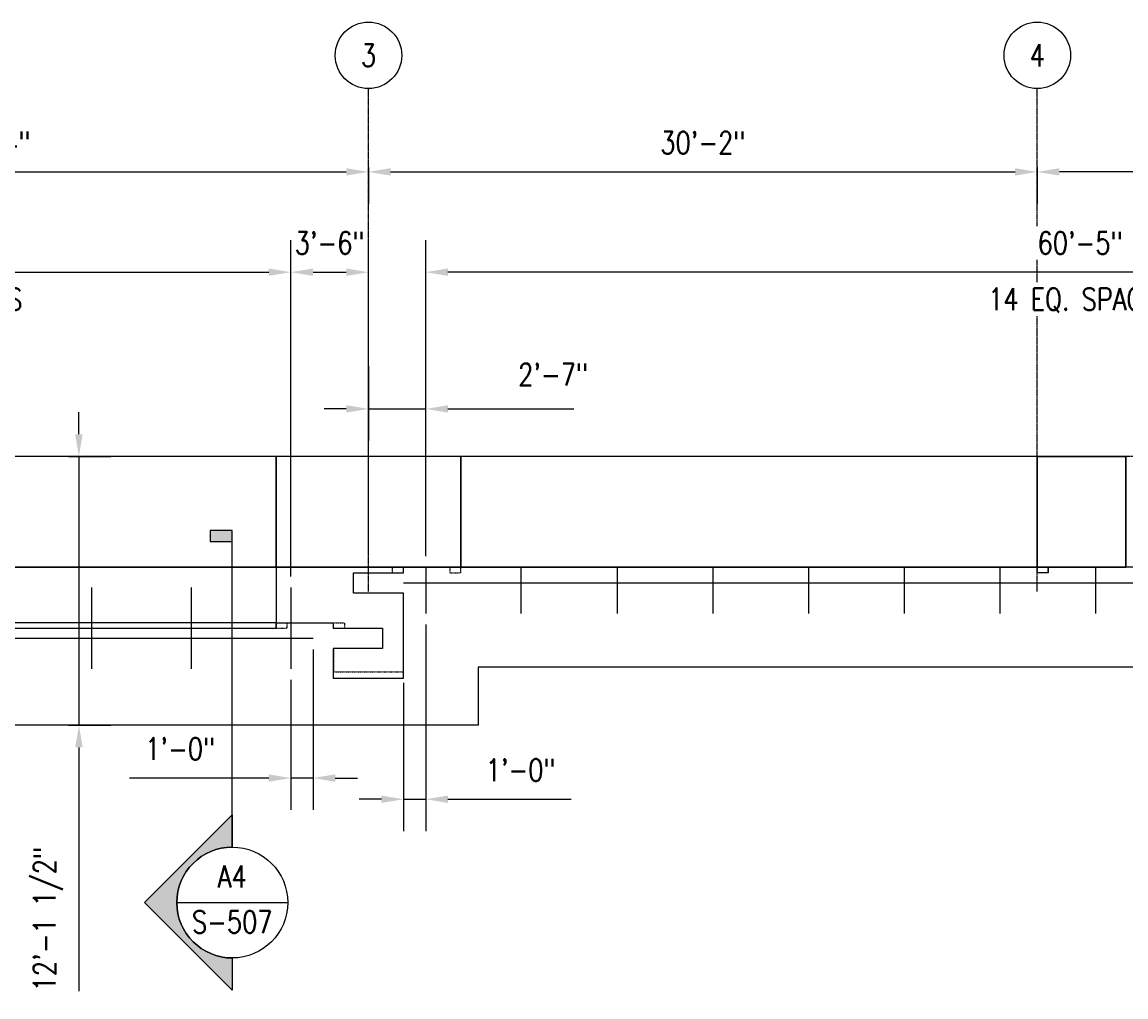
# Model space of a CAD drawing. Header units: inches. Extents: x -16710 to 18720, y -1252 to 1160.
# Tile 6 of 35: x 19 to 616, y -754 to -226. Entities that reach past the tile are written whole.
import ezdxf
from ezdxf import colors
from ezdxf.entities.mleader import LeaderData, LeaderLine
from ezdxf.enums import TextEntityAlignment as Align
from ezdxf.math import Vec2, Vec3

# ---------------------------------------------------------------- set-up
doc = ezdxf.new("R2010")
doc.units = ezdxf.units.IN
doc.header["$MEASUREMENT"] = 0
doc.header["$PDMODE"] = 2
doc.header["$PDSIZE"] = 2
doc.linetypes.add('CENTER2', pattern=[1.125, 0.75, -0.125, 0.125, -0.125])
doc.linetypes.add('Dash', pattern=[0.25, 0.125, -0.125])
doc.layers.get('0').update_dxf_attribs({"color": 243})
doc.layers.get('Defpoints').update_dxf_attribs({"color": 243})
for name, color, linetype in [('A-ROOF', 13, 'Continuous'), ('G-ANNO-SYMB', 2, 'Continuous'), ('S-ANNO-DIMS', 1, 'Continuous'), ('S-ANNO-NOTE', 2, 'Continuous'), ('S-ANNO-SYMB', 2, 'Continuous'), ('S-ANNO-TEXT', 2, 'Continuous'), ('S-BEAM', 3, 'Continuous'), ('S-COLS', 3, 'Continuous'), ('S-COLS-HDLN', 1, 'Dash'), ('S-GRID', 1, 'CENTER2'), ('S-GRID-IDEN', 1, 'Continuous')]:
    doc.layers.add(name, color=color, linetype=linetype)
doc.layers.get('0').off()
doc.styles.add('Annotative', font='romans.shx', dxfattribs={"width": 0.8, "height": 0.125})
doc.styles.add('Arial', font='romans.shx', dxfattribs={"width": 0.8})
doc.styles.add('ROMANS', font='romans.shx', dxfattribs={"width": 0.8})
doc.dimstyles.new('Annotative', dxfattribs={"dimscale": 0, "dimtxt": 0.125, "dimasz": 0.125, "dimexe": 0.18, "dimexo": 0.0625, "dimgap": 0.09, "dimtad": 1, "dimdec": 3, "dimzin": 3, "dimdsep": 46, "dimlunit": 4, "dimtxsty": 'Annotative', "dimcen": 0.09, "dimclrt": 2, "dimazin": 2, "dimtfac": 1, "dimtdec": 3, "dimtmove": 0, "dimatfit": 0, "dimfxl": 1, "dimtfill": 1, "dimfrac": 2, "dimtolj": 1, "dimtzin": 0, "dimarcsym": 0})

# ---------------------------------------------------------------- blocks, each defined once
blk = doc.blocks.new('Grid - Circle 3_8_-570341-00_SP_Foundation Plan-DOOR RAILING SUPPORT')
at = {"layer": 'S-GRID-IDEN'}
blk.add_circle((0, 0), 0.1875, dxfattribs=at)
blk = doc.blocks.new('*D17')
at = {"layer": 'Defpoints', "color": 0, "transparency": 16777216}
for p in [(-205.98, -298.67), (206.02, -298.67), (206.02, -307.15)]:
    blk.add_point(p, dxfattribs=at)
at = {"layer": 'S-ANNO-DIMS', "color": 0, "lineweight": -2, "transparency": 16777216}
for p, q in [((-205.98, -304.67), (-205.98, -324.43)), ((206.02, -304.67), (206.02, -324.43)), ((-193.98, -307.15), (194.02, -307.15))]:
    blk.add_line(p, q, dxfattribs=at)
at = {"layer": 'S-ANNO-DIMS', "color": 0, "transparency": 16777216}
for points in [[(-193.98, -305.15), (-193.98, -309.15), (-205.98, -307.15)], [(194.02, -305.15), (194.02, -309.15), (206.02, -307.15)]]:
    blk.add_solid(points, dxfattribs=at)
at = {"layer": 'S-ANNO-DIMS', "color": 2, "lineweight": -3, "transparency": 16777216, "insert": (0.02, -291.37), "char_height": 12, "width": 5.0137, "attachment_point": 5, "style": 'Annotative', "bg_fill": 3, "box_fill_scale": 1.25, "bg_fill_color": 256, "bg_fill_true_color": 13158600, "bg_fill_transparency": 0}
blk.add_mtext('\\A1;34\'-4"', dxfattribs=at)
blk = doc.blocks.new('*D18')
at = {"layer": 'Defpoints', "color": 0, "transparency": 16777216}
for p in [(206.02, -298.67), (568.02, -298.67), (568.02, -307.15)]:
    blk.add_point(p, dxfattribs=at)
at = {"layer": 'S-ANNO-DIMS', "color": 0, "lineweight": -2, "transparency": 16777216}
for p, q in [((206.02, -304.67), (206.02, -324.43)), ((568.02, -304.67), (568.02, -324.43)), ((218.02, -307.15), (556.02, -307.15))]:
    blk.add_line(p, q, dxfattribs=at)
at = {"layer": 'S-ANNO-DIMS', "color": 0, "transparency": 16777216}
for points in [[(218.02, -305.15), (218.02, -309.15), (206.02, -307.15)], [(556.02, -305.15), (556.02, -309.15), (568.02, -307.15)]]:
    blk.add_solid(points, dxfattribs=at)
at = {"layer": 'S-ANNO-DIMS', "color": 2, "lineweight": -3, "transparency": 16777216, "insert": (387.02, -291.37), "char_height": 12, "width": 5.0137, "attachment_point": 5, "style": 'Annotative', "bg_fill": 3, "box_fill_scale": 1.25, "bg_fill_color": 256, "bg_fill_true_color": 13158600, "bg_fill_transparency": 0}
blk.add_mtext('\\A1;30\'-2"', dxfattribs=at)
blk = doc.blocks.new('*D20')
at = {"layer": 'Defpoints', "color": 0, "transparency": 16777216}
for p in [(37.6, -461.17), (37.6, -606.67), (49.28, -606.67)]:
    blk.add_point(p, dxfattribs=at)
at = {"layer": 'S-ANNO-DIMS', "color": 0, "lineweight": -2, "transparency": 16777216}
for p, q in [((49.28, -449.17), (49.28, -437.17)), ((43.6, -461.17), (66.56, -461.17)), ((49.28, -461.17), (49.28, -606.67)), ((43.6, -606.67), (66.56, -606.67)), ((49.28, -618.67), (49.28, -750.52))]:
    blk.add_line(p, q, dxfattribs=at)
at = {"layer": 'S-ANNO-DIMS', "color": 0, "transparency": 16777216}
for points in [[(47.28, -449.17), (51.28, -449.17), (49.28, -461.17)], [(47.28, -618.67), (51.28, -618.67), (49.28, -606.67)]]:
    blk.add_solid(points, dxfattribs=at)
at = {"layer": 'S-ANNO-DIMS', "color": 2, "lineweight": -3, "transparency": 16777216, "insert": (24.64, -750.69), "char_height": 12, "width": 102.188, "attachment_point": 1, "rotation": 90, "line_spacing_factor": 0.983083, "style": 'Annotative', "bg_fill": 3, "box_fill_scale": 1.25, "bg_fill_color": 256, "bg_fill_true_color": 13158600, "bg_fill_transparency": 0}
blk.add_mtext('\\A1;12\'-1 1/2"', dxfattribs=at)
blk = doc.blocks.new('*D59')
at = {"layer": 'Defpoints', "color": 0, "transparency": 16777216}
for p in [(164.01, -361.43), (-267.99, -521.17), (164.01, -532.17)]:
    blk.add_point(p, dxfattribs=at)
at = {"layer": 'S-ANNO-DIMS', "color": 0, "lineweight": -2, "transparency": 16777216}
for p, q in [((-267.99, -515.17), (-267.99, -344.15)), ((164.01, -526.17), (164.01, -344.15)), ((-255.99, -361.43), (152.01, -361.43))]:
    blk.add_line(p, q, dxfattribs=at)
at = {"layer": 'S-ANNO-DIMS', "color": 0, "transparency": 16777216}
for points in [[(-255.99, -359.43), (-255.99, -363.43), (-267.99, -361.43)], [(152.01, -359.43), (152.01, -363.43), (164.01, -361.43)]]:
    blk.add_solid(points, dxfattribs=at)
at = {"layer": 'S-ANNO-DIMS', "color": 2, "transparency": 16777216, "char_height": 12, "attachment_point": 5, "style": 'Annotative'}
for s, insert in [('\\A1;36\'-0"', (-26.98, -345.64)), ('\\A1;8 EQ. SPACES', (-26.98, -376.64))]:
    blk.add_mtext(s, dxfattribs=dict(at, insert=insert))
blk = doc.blocks.new('*D63')
at = {"layer": 'Defpoints', "color": 0, "transparency": 16777216}
for p in [(237.02, -361.43), (237.02, -521.17), (962.02, -521.17)]:
    blk.add_point(p, dxfattribs=at)
at = {"layer": 'S-ANNO-DIMS', "color": 0, "lineweight": -2, "transparency": 16777216}
for p, q in [((237.02, -515.17), (237.02, -344.15)), ((962.02, -515.17), (962.02, -344.15)), ((950.02, -361.43), (249.02, -361.43))]:
    blk.add_line(p, q, dxfattribs=at)
at = {"layer": 'S-ANNO-DIMS', "color": 0, "transparency": 16777216}
for points in [[(249.02, -359.43), (249.02, -363.43), (237.02, -361.43)], [(950.02, -359.43), (950.02, -363.43), (962.02, -361.43)]]:
    blk.add_solid(points, dxfattribs=at)
at = {"layer": 'S-ANNO-DIMS', "color": 2, "transparency": 16777216, "insert": (591.22, -345.64), "char_height": 12, "attachment_point": 5, "style": 'Annotative', "bg_fill": 3, "box_fill_scale": 1.25, "bg_fill_color": 256, "bg_fill_true_color": 13158600, "bg_fill_transparency": 0}
blk.add_mtext('\\A1;60\'-5"', dxfattribs=at)
at = {"layer": 'S-ANNO-DIMS', "color": 2, "transparency": 16777216, "insert": (591.22, -376.64), "char_height": 12, "attachment_point": 5, "style": 'Annotative', "bg_fill": 3, "box_fill_scale": 1.25, "bg_fill_color": 256, "bg_fill_true_color": 13158600, "bg_fill_transparency": 0}
blk.add_mtext('\\A1;14 EQ. SPACES', dxfattribs=at)
blk = doc.blocks.new('*D64')
at = {"layer": 'Defpoints', "color": 0, "transparency": 16777216}
for p in [(206.02, -406.28), (206.02, -435.44), (237.02, -521.17)]:
    blk.add_point(p, dxfattribs=at)
at = {"layer": 'S-ANNO-DIMS', "color": 0, "lineweight": -2, "transparency": 16777216}
for p, q in [((206.02, -412.28), (206.02, -452.72)), ((237.02, -515.17), (237.02, -418.16)), ((194.02, -435.44), (182.02, -435.44)), ((206.02, -435.44), (237.02, -435.44)), ((249.02, -435.44), (317.16, -435.44))]:
    blk.add_line(p, q, dxfattribs=at)
at = {"layer": 'S-ANNO-DIMS', "color": 0, "transparency": 16777216}
for points in [[(194.02, -433.44), (194.02, -437.44), (206.02, -435.44)], [(249.02, -433.44), (249.02, -437.44), (237.02, -435.44)]]:
    blk.add_solid(points, dxfattribs=at)
at = {"layer": 'S-ANNO-DIMS', "color": 2, "lineweight": -3, "transparency": 16777216, "insert": (287.03, -410.8), "char_height": 12, "width": 4.1093, "attachment_point": 1, "line_spacing_factor": 0.983083, "style": 'Annotative', "bg_fill": 3, "box_fill_scale": 1.25, "bg_fill_color": 256, "bg_fill_true_color": 13158600, "bg_fill_transparency": 0}
blk.add_mtext('\\A1;2\'-7"', dxfattribs=at)
blk = doc.blocks.new('*U256')
at = {"lineweight": -3}
blk.add_hatch(color=256, dxfattribs=at).paths.add_polyline_path([(0, 1.528), (0, 1.5905), (-0.125, 1.5905), (-0.125, 1.528)])
h = blk.add_hatch(color=256, dxfattribs=at)
edge = h.paths.add_edge_path()
edge.add_line((0, -0.8194), (0, -1.0016))
edge.add_line((0, -1.0016), (-0.4947, -0.5069))
edge.add_line((-0.4947, -0.5069), (0, -0.0121))
edge.add_line((0, -0.0121), (0, -0.1944))
edge.add_arc((0, -0.5069), 0.3125, 90, 270)
at = {"linetype": 'Continuous', "lineweight": -3}
blk.add_line((0, -0.1944), (0, 1.5905), dxfattribs=at)
at = {"lineweight": -3}
for p, q in [((0, -0.0121), (-0.4947, -0.5069)), ((-0.4947, -0.5069), (0, -1.0016)), ((-0.3125, -0.5069), (0.3125, -0.5069))]:
    blk.add_line(p, q, dxfattribs=at)
at = {"lineweight": -3, "flags": 128}
blk.add_lwpolyline([(0, 1.528), (0, 1.5905), (-0.125, 1.5905), (-0.125, 1.528), (0, 1.528)], close=True, dxfattribs=at)
blk.add_lwpolyline([(0, -0.8194), (0, -1.0016), (-0.4947, -0.5069), (0, -0.0121), (0, -0.1944, 1), (0, -0.8194)], format="xyb", close=True, dxfattribs=at)
blk.add_lwpolyline([(-0.0156, -0.8194), (-0.0156, -0.8194)], dxfattribs=at)
blk.add_lwpolyline([(-0.0156, -0.8194), (-0.0156, -0.8194)], dxfattribs=at)
at = {"lineweight": -3}
blk.add_circle((0, -0.5069), 0.3125, dxfattribs=at)
at = {"linetype": 'Continuous', "lineweight": -3, "style": 'Arial'}
blk.add_attdef('X#', text='', height=0.0938, dxfattribs=at).set_placement((0, -0.46), align=Align.BOTTOM_CENTER)
blk.add_attdef('X-###', text='', height=0.0938, dxfattribs=at).set_placement((0, -0.5538), align=Align.TOP_CENTER)
blk = doc.blocks.new('*D253')
at = {"layer": 'Defpoints', "color": 0, "transparency": 16777216}
for p in [(237.02, -546.17), (225.02, -577.67), (225.02, -646.7)]:
    blk.add_point(p, dxfattribs=at)
at = {"layer": 'S-ANNO-DIMS', "color": 0, "lineweight": -2, "transparency": 16777216}
for p, q in [((237.02, -552.17), (237.02, -663.98)), ((225.02, -583.67), (225.02, -663.98)), ((213.02, -646.7), (201.02, -646.7)), ((225.02, -646.7), (237.02, -646.7)), ((249.02, -646.7), (315.79, -646.7))]:
    blk.add_line(p, q, dxfattribs=at)
at = {"layer": 'S-ANNO-DIMS', "color": 0, "transparency": 16777216}
for points in [[(213.02, -644.7), (213.02, -648.7), (225.02, -646.7)], [(249.02, -644.7), (249.02, -648.7), (237.02, -646.7)]]:
    blk.add_solid(points, dxfattribs=at)
at = {"layer": 'S-ANNO-DIMS', "color": 2, "lineweight": -3, "transparency": 16777216, "insert": (288.4, -630.91), "char_height": 12, "attachment_point": 5, "style": 'Annotative'}
blk.add_mtext('\\A1;1\'-0"', dxfattribs=at)
blk = doc.blocks.new('*D254')
at = {"layer": 'Defpoints', "color": 0, "transparency": 16777216}
for p in [(568.02, -298.67), (568.02, -307.15), (962.02, -361.43)]:
    blk.add_point(p, dxfattribs=at)
at = {"layer": 'S-ANNO-DIMS', "color": 0, "lineweight": -2, "transparency": 16777216}
for p, q in [((962.02, -355.43), (962.02, -289.87)), ((568.02, -304.67), (568.02, -324.43)), ((950.02, -307.15), (580.02, -307.15))]:
    blk.add_line(p, q, dxfattribs=at)
at = {"layer": 'S-ANNO-DIMS', "color": 0, "transparency": 16777216}
for points in [[(580.02, -305.15), (580.02, -309.15), (568.02, -307.15)], [(950.02, -305.15), (950.02, -309.15), (962.02, -307.15)]]:
    blk.add_solid(points, dxfattribs=at)
at = {"layer": 'S-ANNO-DIMS', "color": 2, "lineweight": -3, "transparency": 16777216, "insert": (763.02, -291.37), "char_height": 12, "width": 5.0137, "attachment_point": 5, "style": 'Annotative', "bg_fill": 3, "box_fill_scale": 1.25, "bg_fill_color": 256, "bg_fill_true_color": 13158600, "bg_fill_transparency": 0}
blk.add_mtext('\\A1;32\'-10"', dxfattribs=at)
blk = doc.blocks.new('*D255')
at = {"layer": 'Defpoints', "color": 0, "transparency": 16777216}
for p in [(176.01, -559.65), (164.01, -576.15), (176.01, -635.24)]:
    blk.add_point(p, dxfattribs=at)
at = {"layer": 'S-ANNO-DIMS', "color": 0, "lineweight": -2, "transparency": 16777216}
for p, q in [((176.01, -565.65), (176.01, -652.52)), ((164.01, -582.15), (164.01, -652.52)), ((152.01, -635.24), (76.71, -635.24)), ((176.01, -635.24), (164.01, -635.24)), ((188.01, -635.24), (200.01, -635.24))]:
    blk.add_line(p, q, dxfattribs=at)
at = {"layer": 'S-ANNO-DIMS', "color": 0, "transparency": 16777216}
for points in [[(152.01, -633.24), (152.01, -637.24), (164.01, -635.24)], [(188.01, -633.24), (188.01, -637.24), (176.01, -635.24)]]:
    blk.add_solid(points, dxfattribs=at)
at = {"layer": 'S-ANNO-DIMS', "color": 2, "lineweight": -3, "transparency": 16777216, "insert": (104.09, -619.45), "char_height": 12, "attachment_point": 5, "style": 'Annotative'}
blk.add_mtext('\\A1;1\'-0"', dxfattribs=at)
blk = doc.blocks.new('*D257')
at = {"layer": 'Defpoints', "color": 0, "transparency": 16777216}
for p in [(206.01, -361.43), (164.01, -521.17), (206.01, -521.17)]:
    blk.add_point(p, dxfattribs=at)
at = {"layer": 'S-ANNO-DIMS', "color": 0, "lineweight": -2, "transparency": 16777216}
for p, q in [((164.01, -515.17), (164.01, -344.15)), ((206.01, -515.17), (206.01, -344.15)), ((176.01, -361.43), (194.01, -361.43))]:
    blk.add_line(p, q, dxfattribs=at)
at = {"layer": 'S-ANNO-DIMS', "color": 0, "transparency": 16777216}
for points in [[(176.01, -359.43), (176.01, -363.43), (164.01, -361.43)], [(194.01, -359.43), (194.01, -363.43), (206.01, -361.43)]]:
    blk.add_solid(points, dxfattribs=at)
at = {"layer": 'S-ANNO-DIMS', "color": 2, "lineweight": -3, "transparency": 16777216, "insert": (185.01, -345.64), "char_height": 12, "width": 4.1093, "attachment_point": 5, "style": 'Annotative'}
blk.add_mtext('\\A1;3\'-6"', dxfattribs=at)

msp = doc.modelspace()

# ---------------------------------------------------------------- linework, layer by layer
at = {"layer": 'S-BEAM', "lineweight": -3}
for p, q in [((974.021, -529.6663), (225.0157, -529.6663)), ((56.0103, -532.1731), (56.0103, -576.1461)), ((110.0103, -532.1731), (110.0103, -576.1461)), ((164.0103, -532.1731), (164.0103, -576.1461))]:
    msp.add_line(p, q, dxfattribs=at)
for points in [[(156.0157, -521.1697), (156.0157, -461.1697), (-155.9843, -461.1731), (-155.9843, -521.1731)], [(567.9843, -521.1731), (567.9843, -461.1731), (256.0157, -461.1697), (256.0157, -521.1697)]]:
    msp.add_lwpolyline(points, close=True, dxfattribs=at)
msp.add_lwpolyline([(-155.9843, -551.1731), (-155.9843, -554.1731), (156.0157, -554.1663), (156.0157, -551.1663), (-155.9843, -551.1663)], dxfattribs=at)
at = {"layer": 'S-COLS'}
for points in [[(156.0157, -521.1663), (256.0157, -521.1663), (256.0157, -461.1731), (156.0157, -461.1731)], [(567.9843, -521.1731), (615.9843, -521.1731), (615.9843, -461.1731), (567.9843, -461.1731)]]:
    msp.add_lwpolyline(points, close=True, dxfattribs=at)
at = {"layer": 'S-COLS-HDLN', "lineweight": -3}
for p, q in [((156.0157, -521.1731), (156.0157, -554.1663)), ((197.8907, -535.1663), (197.8907, -524.1663)), ((197.8907, -524.1663), (219.0152, -524.1663)), ((219.0152, -524.1663), (219.0157, -521.1663)), ((250.0157, -521.1663), (250.0157, -524.1663)), ((250.0157, -524.1663), (256.0157, -524.1663)), ((256.0157, -524.1663), (256.0157, -521.1731)), ((567.9843, -521.1731), (567.9843, -524.1731)), ((573.9843, -524.1731), (573.9843, -521.1731)), ((225.0157, -535.1663), (197.8907, -535.1663)), ((225.0157, -577.6731), (225.0157, -535.1663)), ((156.0157, -554.1663), (162.0157, -554.1663)), ((162.0157, -554.1663), (162.0157, -551.1663)), ((162.0157, -551.1663), (193.0157, -551.1663)), ((193.0157, -551.1663), (193.0157, -554.1731)), ((193.0157, -554.1731), (213.5726, -554.1731)), ((213.5726, -554.1731), (213.5726, -565.1964)), ((213.5726, -565.1964), (187.0157, -565.1663)), ((187.0157, -565.1663), (187.0157, -577.6731)), ((187.0157, -577.6731), (225.0157, -577.6731))]:
    msp.add_line(p, q, dxfattribs=at)
at = {"layer": 'S-GRID', "lineweight": -3}
for p, q in [((206.0157, -534.2606), (206.0157, -262.0656)), ((568.0157, -534.2606), (568.0157, -262.0656))]:
    msp.add_line(p, q, dxfattribs=at)

# ---------------------------------------------------------------- block references
at = {"layer": 'G-ANNO-SYMB', "lineweight": -3}
ref = msp.add_blockref('*U256', (132.2847, -653.9467), dxfattribs=dict(at, xscale=96, yscale=96, zscale=96))
ref.add_attrib('X-###', 'S-507', dxfattribs={"layer": 'S-ANNO-SYMB', "color": 1, "linetype": 'Continuous', "lineweight": -2, "height": 12, "style": 'ROMANS', "width": 0.8}).set_placement((132.2847, -707.1077), align=Align.TOP_CENTER)
ref.add_attrib('X#', 'A4', dxfattribs={"layer": 'S-ANNO-TEXT', "color": 1, "linetype": 'Continuous', "lineweight": -2, "height": 12, "style": 'ROMANS', "width": 0.8}).set_placement((132.2847, -698.1077), align=Align.BOTTOM_CENTER)
at = {"layer": 'S-GRID-IDEN', "lineweight": -3, "xscale": 95.99999999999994, "yscale": 95.99999999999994, "zscale": 95.99999999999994}
for p in [(206.0157, -244.0656), (568.0157, -244.0656)]:
    msp.add_blockref('Grid - Circle 3_8_-570341-00_SP_Foundation Plan-DOOR RAILING SUPPORT', p, dxfattribs=at)

# ---------------------------------------------------------------- texts
at = {"layer": 'S-ANNO-NOTE', "lineweight": -3, "char_height": 12, "width": 12, "attachment_point": 5, "style": 'Annotative'}
for s, insert in [('3', (206.0157, -244.0656)), ('4', (568.0157, -244.0656))]:
    msp.add_mtext(s, dxfattribs=dict(at, insert=insert))

# ---------------------------------------------------------------- dimensions: what is measured, and where the dimension line sits
at = {"layer": 'S-ANNO-DIMS', "lineweight": -3}
dim = msp.add_linear_dim(base=(225.0157, -646.6956), p1=(237.021, -546.1663), p2=(225.0157, -577.6731), dimstyle='Annotative', override={"dimpost": '\\X', "dimtfill": 0}, dxfattribs=at)
dim.commit()
dim.dimension.update_dxf_attribs({"geometry": '*D253', "text_midpoint": (288.4038, -646.6956), "dimtype": 160})
dim = msp.add_linear_dim(base=(176.0103, -635.2358), p1=(164.0103, -576.1461), p2=(176.0103, -559.6461), angle=180, dimstyle='Annotative', override={"dimpost": '\\X', "dimtfill": 0}, dxfattribs=at)
dim.commit()
dim.dimension.update_dxf_attribs({"geometry": '*D255', "text_midpoint": (104.0948, -635.2358), "dimtype": 160})

# ---------------------------------------------------------------- next in the draw order: dimensions: what is measured, and where the dimension line sits
dim = msp.add_linear_dim(base=(206.0157, -307.1537), p1=(-205.9843, -298.6684), p2=(206.0157, -298.6684), dimstyle='Annotative', override={"dimpost": '\\X'}, dxfattribs=at)
dim.commit()
dim.dimension.update_dxf_attribs({"geometry": '*D17', "text_midpoint": (0.0157, -307.1537), "dimtype": 160})
dim = msp.add_linear_dim(base=(49.279, -606.6731), p1=(37.5979, -461.1731), p2=(37.5979, -606.6731), angle=90, dimstyle='Annotative', override={"dimpost": '\\X'}, dxfattribs=at)
dim.commit()
dim.dimension.update_dxf_attribs({"geometry": '*D20', "text_midpoint": (49.279, -699.5988), "dimtype": 160})

# ---------------------------------------------------------------- next in the draw order: linework, layer by layer
at = {"layer": 'A-ROOF'}
msp.add_lwpolyline([(989.021, -575.1731), (265.347, -575.1731), (265.347, -606.6731), (-635.9797, -606.6731)], dxfattribs=at)
at = {"layer": 'S-BEAM', "lineweight": -3}
msp.add_line((176.0103, -559.6461), (-591.9897, -559.6461), dxfattribs=at)
at = {"layer": 'S-GRID', "lineweight": -3}
msp.add_line((1134.4702, -461.1731), (-1134.4389, -461.1731), dxfattribs=at)

# ---------------------------------------------------------------- next in the draw order: dimensions: what is measured, and where the dimension line sits
at = {"layer": 'S-ANNO-DIMS', "lineweight": -3}
dim = msp.add_linear_dim(base=(568.0157, -307.1537), p1=(206.0157, -298.6684), p2=(568.0157, -298.6684), dimstyle='Annotative', override={"dimpost": '\\X'}, dxfattribs=at)
dim.commit()
dim.dimension.update_dxf_attribs({"geometry": '*D18', "text_midpoint": (387.0157, -307.1537), "dimtype": 160})
at = {"layer": 'S-ANNO-DIMS'}
dim = msp.add_linear_dim(base=(164.0103, -361.4257), p1=(-267.9897, -521.1731), p2=(164.0103, -532.1731), text='<>\\X8 EQ. SPACES', dimstyle='Annotative', override={"dimpost": '\\X', "dimtfill": 0}, dxfattribs=at)
dim.commit()
dim.dimension.update_dxf_attribs({"geometry": '*D59', "text_midpoint": (-26.9843, -361.4257), "dimtype": 160})

# ---------------------------------------------------------------- next in the draw order: leaders
at = {"layer": 'S-ANNO-NOTE', "lineweight": -3}
ml = msp.add_multileader_mtext('Standard', dxfattribs=at)
ml.set_content('DOOR ROLLER GUIDE', color=256, style='Annotative')
ml.set_leader_properties(color=1, linetype='ByLayer', lineweight=-1)
ml.build(insert=Vec2(0, 0))
ml.multileader.update_dxf_attribs({"text_right_attachment_type": 3, "dogleg_length": 0.125, "arrow_head_size": 12, "scale": 96})
ctx = ml.context
ctx.base_point, ctx.scale, ctx.char_height, ctx.arrow_head_size, ctx.landing_gap_size, ctx.plane_origin = Vec3(-172.2238, -655.1771), 96, 12, 12, 8.64, Vec3(-168.6538, -629.3215)
ctx.right_attachment = 3
notes = []
notes.append((ctx, [(1, (1, 1, 0), (-184.2238, -655.1771), (1, 0), 12, [(0, [(-255.4185, -529.6663), (-180.992, -559.6461)], 0, [])])]))
ctx.mtext.insert, ctx.mtext.width, ctx.mtext.flow_direction = Vec3(-163.5838, -649.1771), 108.032602, 5
for ctx, leaders in notes:
    for number, flags, end, landing, length, lines in leaders:
        leader = LeaderData()
        leader.index, (leader.has_last_leader_line, leader.has_dogleg_vector, leader.attachment_direction) = number, flags
        leader.last_leader_point, leader.dogleg_vector, leader.dogleg_length = Vec3(end), Vec3(landing), length
        for number, points, colour, breaks in lines:
            line = LeaderLine()
            line.index, line.vertices, line.color, line.breaks = number, Vec3.list(points), colors.encode_raw_color(colour), breaks
            leader.lines.append(line)
        ctx.leaders.append(leader)

# ---------------------------------------------------------------- next in the draw order: dimensions: what is measured, and where the dimension line sits
at = {"layer": 'S-ANNO-DIMS'}
dim = msp.add_linear_dim(base=(237.021, -361.4257), p1=(962.021, -521.1731), p2=(237.021, -521.1663), angle=180, text='<>\\X14 EQ. SPACES', dimstyle='Annotative', override={"dimpost": '\\X'}, dxfattribs=at)
dim.commit()
dim.dimension.update_dxf_attribs({"geometry": '*D63', "text_midpoint": (591.2246, -361.4257), "dimtype": 160})

# ---------------------------------------------------------------- next in the draw order: linework, layer by layer
at = {"layer": 'Defpoints', "lineweight": -3}
msp.add_lwpolyline([(573.9843, -521.1731), (573.9843, -524.1731), (567.9843, -524.1731), (567.9843, -461.1731), (615.9843, -461.1731), (615.9843, -521.1731)], close=True, dxfattribs=at)
at = {"layer": 'S-BEAM', "lineweight": -3}
for p, q in [((340.5924, -521.1706), (340.5924, -546.1706)), ((392.3781, -521.1731), (392.3781, -546.1731)), ((444.1638, -521.1731), (444.1638, -546.1731)), ((495.9495, -521.1723), (495.9495, -546.1723)), ((547.7353, -521.1731), (547.7353, -546.1731)), ((599.521, -521.1731), (599.521, -546.1731))]:
    msp.add_line(p, q, dxfattribs=at)

# ---------------------------------------------------------------- next in the draw order: dimensions: what is measured, and where the dimension line sits
at = {"layer": 'S-ANNO-DIMS', "lineweight": -3}
for base, p1, p2, picture, middle in [((568.0157, -307.1537), (962.021, -361.4257), (568.0157, -298.6684), '*D254', (763.0183, -307.1537)), ((206.0157, -435.4353), (237.021, -521.1663), (206.0157, -406.2752), '*D64', (289.0895, -435.4353))]:
    dim = msp.add_linear_dim(base=base, p1=p1, p2=p2, angle=180, dimstyle='Annotative', override={"dimpost": '\\X'}, dxfattribs=at)
    dim.commit()
    dim.dimension.update_dxf_attribs({"geometry": picture, "text_midpoint": middle, "dimtype": 160})

# ---------------------------------------------------------------- next in the draw order: linework, layer by layer
at = {"layer": 'A-ROOF'}
msp.add_line((989.021, -521.1731), (-988.9897, -521.1731), dxfattribs=at)
at = {"layer": 'Defpoints'}
msp.add_lwpolyline([(255.9843, -521.1663), (255.9843, -461.1731), (155.9843, -461.1731), (155.9843, -551.1663), (186.9843, -551.1663), (186.9843, -554.1663), (213.5413, -554.1663), (213.5413, -565.1663), (186.9843, -565.1663), (186.9843, -581.1663), (224.9843, -581.1663), (224.9843, -535.1663), (197.8593, -535.1663), (197.8593, -524.1663), (224.9843, -524.1663), (224.9843, -521.1663)], close=True, dxfattribs=at)
at = {"layer": 'S-BEAM', "lineweight": -3}
for p, q in [((237.021, -521.1663), (237.021, -546.1663)), ((288.521, -521.1731), (288.521, -546.1731))]:
    msp.add_line(p, q, dxfattribs=at)

# ---------------------------------------------------------------- next in the draw order: dimensions: what is measured, and where the dimension line sits
at = {"layer": 'S-ANNO-DIMS', "lineweight": -3}
dim = msp.add_linear_dim(base=(206.0103, -361.4257), p1=(164.0103, -521.1731), p2=(206.0103, -521.1731), dimstyle='Annotative', override={"dimpost": '\\X', "dimtfill": 0}, dxfattribs=at)
dim.commit()
dim.dimension.update_dxf_attribs({"geometry": '*D257', "text_midpoint": (185.0103, -361.4257), "dimtype": 160})

doc.saveas('drawing.dxf')
